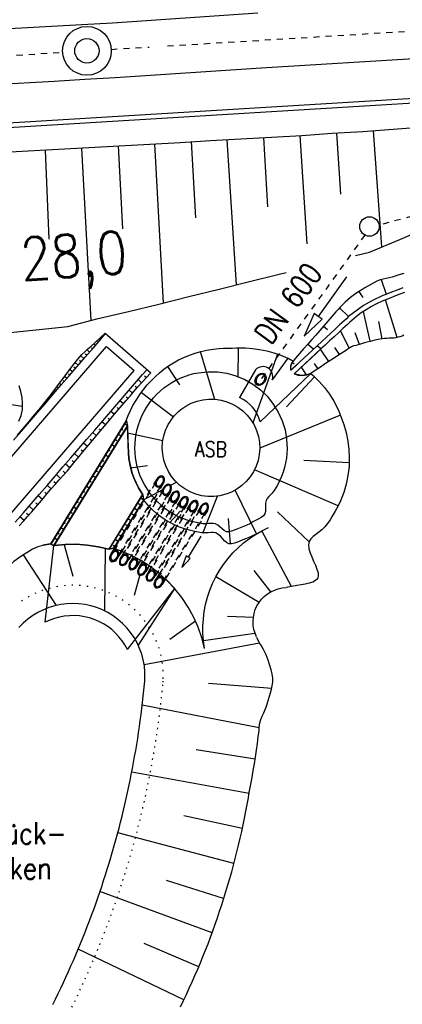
# Model space of a CAD drawing. Extents: x 0 to 1135, y 0 to 420.
# Tile 65 of 116: x 824 to 855, y 84 to 165. Entities that reach past the tile are written whole.
import ezdxf

# ---------------------------------------------------------------- set-up
doc = ezdxf.new("R2010")
doc.units = 0
doc.header["$LTSCALE"] = 2
doc.header["$MEASUREMENT"] = 0
for name, pattern in [('ACAD_ISO03W100', [0.5, 0.25, -0.25]), ('ACAD_ISO05W100', [0.5, 0.25, -0.25]), ('AUSGEZOGEN', [0]), ('PUNKTX2', [0.5, 0, -0.5]), ('STRICHLINIEX2', [0.5, 0.25, -0.25])]:
    doc.linetypes.add(name, pattern=pattern)
for name, color, linetype in [('Bahnachse', 7, 'CONTINUOUS'), ('Boeschungen', 15, 'CONTINUOUS'), ('FBRTOP', 8, 'AUSGEZOGEN'), ('Gleisachsen', 7, 'CONTINUOUS'), ('GRABEN', 8, 'AUSGEZOGEN'), ('Kabelanlagen', 15, 'CONTINUOUS'), ('Regenrückhaltebecken', 15, 'CONTINUOUS'), ('Rinne', 200, 'CONTINUOUS'), ('Tiefenentwaesserung_und_Sammell', 15, 'CONTINUOUS'), ('Wege', 15, 'CONTINUOUS')]:
    doc.layers.add(name, color=color, linetype=linetype)
doc.styles.add('ROMANS', font='romans.shx', dxfattribs={"width": 0.8})

msp = doc.modelspace()

# ---------------------------------------------------------------- hatches: boundary and pattern name
at = {"layer": 'Rinne'}
h = msp.add_hatch(dxfattribs=at)
h.set_pattern_fill('ANSI31', color=256, scale=20, style=0)
edge = h.paths.add_edge_path()
edge.add_arc((1155.656, -2242.558), 2522.184, 99.43086, 99.683895, ccw=False)
edge.add_arc((887.295, -626.916), 884.407, 99.003551, 99.43086, ccw=False)
edge.add_arc((7865.435, -44667.495), 45474.395, 98.9888757, 99.0035505, ccw=False)
edge.add_arc((893.783, -594.836), 853.736, 98.881774, 98.988876, ccw=False)
edge.add_arc((774.345, 169.468), 80.155, 94.92834, 98.88177, ccw=False)
edge.add_arc((745.762, 500.943), 252.549, 274.92834, 277.15528)
edge.add_arc((775.591, 263.332), 13.073, 277.15528, 285.39417)
edge.add_arc((750.907, 352.981), 106.059, 285.39417, 288.28453)
edge.add_arc((1039.724, -1545.768), 1815.023, 99.546964, 99.747306, ccw=False)
edge.add_arc((850.351, -419.793), 673.234, 99.218015, 99.546965, ccw=False)
edge.add_arc((74345.819, -453292.252), 459470.628, 99.21719543, 99.21801488, ccw=False)
edge.add_arc((750.114, 238.882), 7.008, 99.00731, 99.21714, ccw=False)
edge.add_arc((1870.55, -6829.431), 7163.573, 98.9962, 99.0073128, ccw=False)
edge.add_arc((20211.835, -122681.43), 124458.451, 98.99353748, 98.99620358, ccw=False)
edge.add_arc((2641.993, -11668.774), 12064.016, 98.9801682, 98.9935375, ccw=False)
edge.add_arc((3231.703, -15400.423), 15841.973, 98.9684968, 98.9801636, ccw=False)
edge.add_arc((765.59, 225.605), 22.54, 97.66217, 98.9685, ccw=False)
edge.add_arc((1031.826, -1753.362), 2019.336, 97.52416, 97.662171, ccw=False)
edge.add_arc((776.12, 182.608), 66.551, 94.74165, 97.52416, ccw=False)
edge.add_arc((746.839, 535.619), 287.671, 274.74165, 276.07989)
edge.add_arc((775.796, 263.764), 14.279, 276.07989, 285.38728)
edge.add_arc((760.786, 318.304), 70.846, 285.38728, 289.56211)

# ---------------------------------------------------------------- linework, layer by layer
at = {"layer": 'Bahnachse', "linetype": 'ACAD_ISO05W100'}
for points in [[(836.149, 162.554), (888.005, 165.717)], [(831.529, 162.272), (834.652, 162.462)], [(761.826, 158.697), (818.773, 161.494), (827.536, 162.028)]]:
    msp.add_lwpolyline(points, dxfattribs=at)
at = {"layer": 'Bahnachse', "linetype": 'Continuous'}
for radius in [2, 1]:
    msp.add_circle((829.532, 162.15), radius, dxfattribs=at)
at = {"layer": 'Boeschungen', "linetype": 'Continuous'}
for p, q in [((853.693, 143.383), (854.11, 142.171)), ((851.852, 142.391), (852.177, 141.895)), ((855.005, 138.632), (854.055, 141.719)), ((850.262, 141.047), (851.023, 140.335)), ((852.784, 138.311), (852.247, 140.767)), ((853.78, 138.512), (853.499, 139.925)), ((848.962, 139.561), (849.277, 139.287)), ((851.072, 137.759), (850.364, 139.186)), ((851.914, 138.054), (851.562, 139.011)), ((847.675, 138.089), (848.151, 137.675)), ((849.388, 136.647), (848.723, 137.661)), ((850.268, 137.221), (849.89, 137.808)), ((847.571, 135.564), (847.153, 136.202)), ((848.503, 136.07), (848.22, 136.501))]:
    msp.add_line(p, q, dxfattribs=at)
for points in [[(822.197, 153.798), (827.193, 154.078), (829.691, 154.218), (832.189, 154.358), (834.688, 154.498), (837.186, 154.638), (839.684, 154.778), (842.182, 154.918), (844.68, 155.058), (847.178, 155.198), (849.675, 155.389), (852.173, 155.529), (854.67, 155.719), (857.168, 155.909)], [(847.028, 155.189), (847.582, 146.308)], [(850.025, 155.394), (850.348, 150.396)], [(853.022, 155.594), (853.725, 146.052)], [(832.089, 154.356), (832.449, 147.545)], [(835.087, 154.505), (835.797, 141.45)], [(838.085, 154.703), (838.435, 148.456)], [(841.033, 154.85), (841.774, 142.946)], [(844.03, 155.048), (844.371, 149.36)], [(851.595, 145.362), (852.732, 145.636), (855.216, 146.676), (857.649, 147.715), (860.083, 148.755), (862.566, 149.795), (865.001, 150.784), (867.435, 151.823), (869.868, 152.862), (875.166, 155.124)], [(826.094, 154.01), (826.412, 146.708)], [(829.092, 154.158), (829.869, 140.025)], [(807.591, 137.374), (813, 137.948), (817.992, 138.478), (822.984, 139.008), (827.977, 139.539), (830.467, 140.179), (832.957, 140.769), (835.448, 141.359), (837.888, 141.998), (840.379, 142.588), (842.869, 143.228), (845.31, 143.817), (845.892, 143.967)], [(855.55, 143.871), (855.069, 143.729), (854.828, 143.658), (854.587, 143.588), (854.344, 143.523), (854.097, 143.468), (853.848, 143.42), (853.604, 143.357), (853.347, 143.245), (853.097, 143.111), (852.844, 142.976), (852.593, 142.84), (852.345, 142.698), (852.101, 142.55), (851.623, 142.24), (851.389, 142.078), (851.163, 141.906), (850.946, 141.722), (850.737, 141.528), (850.534, 141.331), (850.337, 141.128), (850.154, 140.925), (849.975, 140.719), (849.644, 140.34), (849.313, 139.962), (848.982, 139.583), (848.651, 139.205), (848.32, 138.827), (847.989, 138.448), (847.658, 138.07), (847.327, 137.691), (846.997, 137.312), (846.667, 136.933), (846.458, 136.694)], [(855.469, 142.699), (855.003, 142.518), (854.537, 142.337), (854.071, 142.156), (853.835, 142.062), (853.6, 141.963), (853.139, 141.747), (852.688, 141.508), (852.251, 141.246), (851.826, 140.963), (851.417, 140.659), (851.023, 140.335), (850.834, 140.167), (850.647, 139.995), (850.281, 139.655), (849.915, 139.314), (849.548, 138.974), (849.182, 138.634), (848.816, 138.293), (848.449, 137.953), (848.083, 137.613), (847.717, 137.272), (847.351, 136.932), (846.984, 136.592), (846.618, 136.251), (846.273, 135.931)], [(855.614, 142.327), (855.148, 142.145), (854.682, 141.964), (854.216, 141.783), (853.988, 141.692), (853.761, 141.597), (853.317, 141.389), (852.885, 141.159), (852.464, 140.908), (852.057, 140.636), (851.663, 140.344), (851.285, 140.033), (851.101, 139.869), (850.919, 139.702), (850.553, 139.361), (850.187, 139.021), (849.821, 138.681), (849.454, 138.34), (849.088, 138), (848.722, 137.66), (848.355, 137.319), (847.989, 136.979), (847.623, 136.639), (847.256, 136.299), (846.89, 135.958), (846.545, 135.638)], [(855.552, 138.806), (855.403, 138.729), (855.233, 138.679), (855.057, 138.643), (854.89, 138.606), (854.723, 138.576), (854.536, 138.566), (854.347, 138.565), (854.155, 138.554), (853.963, 138.534), (853.572, 138.483), (853.176, 138.408), (852.776, 138.309), (852.555, 138.245), (852.335, 138.178), (852.067, 138.097), (851.796, 138.024), (851.613, 137.981), (851.432, 137.932), (851.259, 137.867), (851.113, 137.785), (850.973, 137.689), (850.834, 137.59), (850.623, 137.448), (850.409, 137.313), (850.196, 137.175), (849.984, 137.035), (849.559, 136.758), (849.134, 136.481), (848.709, 136.204), (848.284, 135.927), (847.909, 135.683)]]:
    msp.add_lwpolyline(points, dxfattribs=at)
at = {"layer": 'FBRTOP', "const_width": 0.5}
for points in [[(703.395, 216.78, -0.000001), (715.863, 217.671, 0.000009), (728.331, 218.561, 0.00001), (740.799, 219.453, -0.000012), (753.267, 220.344, -0.000007), (765.735, 221.235, 0.000008), (778.203, 222.125, 0.000004), (815.608, 224.799, -0.000002), (853.013, 227.472, -0.000001), (902.886, 231.036, 0.000001), (950, 234.403, 0.000002)], [(703.68, 212.79, -0.000001), (716.148, 213.681, 0.000009), (728.616, 214.572, 0.00001), (741.084, 215.463, -0.000012), (753.552, 216.354, -0.000007), (766.02, 217.245, 0.000008), (778.488, 218.136, 0.000004), (815.893, 220.809, -0.000002), (853.298, 223.482, -0.000001), (903.171, 227.046, 0.000001), (950, 230.392, 0.000002)]]:
    msp.add_lwpolyline(points, format="xyb", dxfattribs=at)
at = {"layer": 'Gleisachsen', "linetype": 'Continuous'}
msp.add_line((843.835, 160.768), (873.819, 162.597), dxfattribs=at)
for points in [[(761.731, 160.829), (769.221, 161.249), (771.72, 161.339), (774.218, 161.479), (776.716, 161.619), (781.713, 161.85), (786.71, 162.08), (791.706, 162.36), (796.703, 162.59), (801.649, 162.869), (806.646, 163.1), (811.642, 163.38), (816.638, 163.66), (821.635, 163.89), (826.631, 164.17), (829.129, 164.31), (831.628, 164.45), (843.561, 165.26)], [(761.93, 156.331), (769.443, 156.752), (771.942, 156.842), (774.44, 156.982), (776.938, 157.122), (781.935, 157.353), (786.932, 157.583), (791.928, 157.863), (796.925, 158.093), (801.921, 158.373), (806.918, 158.603), (811.914, 158.883), (816.91, 159.164), (821.857, 159.393), (826.854, 159.673), (829.352, 159.813), (831.85, 159.953), (843.835, 160.768)]]:
    msp.add_lwpolyline(points, dxfattribs=at)
at = {"layer": 'GRABEN', "linetype": 'Continuous'}
msp.add_line((846.394, 136.612), (846.55, 136.476), dxfattribs=at)
msp.add_arc((847.175, 137.239), 1.721, 248.53491, 295.23849, dxfattribs=at)
at = {"layer": 'Kabelanlagen', "linetype": 'Continuous'}
for p, q in [((819.076, 156.002), (924.796, 162.451)), ((819.1, 155.603), (924.82, 162.052))]:
    msp.add_line(p, q, dxfattribs=at)
at = {"layer": 'Regenrückhaltebecken', "linetype": 'Continuous'}
for p, q in [((838.83, 137.465), (840, 133.561)), ((841.94, 137.772), (841.912, 135.354)), ((845.18, 137.264), (843.15, 131.631)), ((836.149, 136.232), (837.144, 134.738)), ((848.231, 135.398), (845.924, 132.94)), ((824.106, 134.2), (823.968, 134.661)), ((824.21, 133.706), (824.106, 134.2)), ((824.258, 133.208), (824.21, 133.706)), ((834.003, 134.118), (836.635, 132.111)), ((824.256, 132.965), (821.747, 133.313)), ((824.131, 132.222), (824.235, 132.713)), ((824.235, 132.713), (824.258, 133.208)), ((823.955, 131.747), (824.131, 132.222)), ((850.343, 132.238), (843.722, 129.545)), ((832.488, 131.029), (832.34, 131.12)), ((832.857, 131.389), (832.602, 131.546)), ((831.961, 130.179), (831.816, 130.268)), ((831.981, 130.153), (831.837, 130.242)), ((832.334, 130.537), (832.078, 130.694)), ((832.878, 130.808), (835.767, 130.166)), ((831.411, 129.343), (831.293, 129.416)), ((831.431, 129.318), (831.313, 129.391)), ((831.81, 129.685), (831.555, 129.842)), ((831.83, 129.659), (831.575, 129.816)), ((830.912, 128.477), (830.769, 128.564)), ((830.931, 128.451), (830.789, 128.539)), ((831.286, 128.833), (831.031, 128.99)), ((831.306, 128.807), (831.051, 128.965)), ((851.07, 128.348), (847.351, 128.539)), ((830.377, 127.631), (830.245, 127.712)), ((830.396, 127.606), (830.264, 127.687)), ((830.763, 127.981), (830.507, 128.138)), ((830.782, 127.956), (830.526, 128.113)), ((833.118, 127.939), (834.502, 128.13)), ((850.165, 124.824), (843.287, 127.757)), ((829.858, 126.777), (829.722, 126.86)), ((830.239, 127.129), (829.984, 127.286)), ((830.258, 127.104), (830.002, 127.261)), ((829.715, 126.277), (829.46, 126.434)), ((829.734, 126.253), (829.478, 126.41)), ((829.877, 126.752), (829.74, 126.836)), ((834.177, 125.304), (835.765, 126.154)), ((836.42, 126.505), (836.884, 126.754)), ((843.47, 122.523), (841.712, 126.102)), ((829.192, 125.425), (828.936, 125.582)), ((829.21, 125.401), (828.954, 125.558)), ((829.328, 125.929), (829.198, 126.008)), ((829.346, 125.904), (829.216, 125.984)), ((834.094, 125.762), (831.322, 121.252)), ((834.112, 125.735), (831.337, 121.226)), ((834.17, 125.313), (833.915, 125.471)), ((834.188, 125.286), (833.933, 125.444)), ((839.052, 122.57), (840.26, 125.608)), ((828.668, 124.573), (828.413, 124.731)), ((828.685, 124.549), (828.43, 124.706)), ((828.812, 125.072), (828.674, 125.157)), ((828.83, 125.047), (828.692, 125.132)), ((833.647, 124.462), (833.391, 124.619)), ((833.664, 124.435), (833.409, 124.592)), ((833.909, 124.887), (833.77, 124.972)), ((833.926, 124.861), (833.788, 124.945)), ((828.144, 123.722), (827.889, 123.879)), ((828.161, 123.698), (827.906, 123.855)), ((828.293, 124.217), (828.151, 124.305)), ((828.311, 124.193), (828.168, 124.281)), ((833.123, 123.61), (832.867, 123.767)), ((833.14, 123.583), (832.884, 123.74)), ((833.385, 124.036), (833.243, 124.122)), ((833.402, 124.009), (833.261, 124.096)), ((836.343, 123.441), (837.214, 124.409)), ((841.33, 121.695), (841.17, 123.767)), ((847.777, 121.87), (845.168, 124.311)), ((827.621, 122.87), (827.365, 123.027)), ((827.637, 122.846), (827.382, 123.003)), ((827.755, 123.374), (827.627, 123.453)), ((827.772, 123.35), (827.644, 123.429)), ((832.599, 122.758), (832.344, 122.915)), ((832.616, 122.731), (832.36, 122.889)), ((832.861, 123.184), (832.732, 123.263)), ((832.878, 123.157), (832.749, 123.236)), ((827.097, 122.018), (826.842, 122.175)), ((827.113, 121.994), (826.858, 122.152)), ((827.24, 122.517), (827.103, 122.601)), ((827.256, 122.493), (827.12, 122.577)), ((832.076, 121.906), (831.82, 122.063)), ((832.092, 121.88), (831.836, 122.037)), ((832.338, 122.332), (832.2, 122.416)), ((832.354, 122.306), (832.216, 122.39)), ((846.32, 118.186), (843.899, 122.771)), ((826.547, 121.696), (825.922, 121.581)), ((826.563, 121.673), (825.938, 121.558)), ((827.673, 121.615), (828.382, 119.031)), ((831.04, 121.297), (830.979, 116.195)), ((831.814, 121.48), (831.684, 121.56)), ((831.83, 121.454), (831.7, 121.534)), ((824.294, 120.789), (827.02, 116.641)), ((834.163, 120.199), (834.111, 120.012)), ((833.869, 119.136), (833.4, 117.443)), ((843.663, 116.879), (840.12, 118.982)), ((844.633, 117.757), (843.277, 119.491)), ((836.734, 118.035), (833.753, 113.364)), ((843.198, 115.656), (841.068, 115.726)), ((838.445, 115.352), (836.341, 113.83)), ((843.324, 114.339), (839.104, 113.728)), ((843.709, 113.551), (834.236, 111.758)), ((844.709, 109.83), (839.503, 110.22)), ((843.684, 106.588), (834.079, 108.456)), ((843.35, 104.031), (838.513, 104.793)), ((842.847, 101.205), (833.216, 102.958)), ((842.298, 98.331), (837.488, 99.383)), ((841.602, 95.453), (832.065, 97.969)), ((840.76, 92.589), (836.067, 94.068)), ((839.807, 89.762), (830.602, 93.15)), ((838.715, 86.986), (834.233, 88.883)), ((837.495, 84.276), (828.814, 88.427))]:
    msp.add_line(p, q, dxfattribs=at)
at = {"layer": 'Regenrückhaltebecken', "linetype": 'ACAD_ISO03W100'}
for p, q in [((835.254, 126.981), (831.496, 120.868)), ((835.146, 126.662), (831.725, 121.096)), ((835.803, 126.633), (832.05, 120.527)), ((835.572, 126.4), (832.15, 120.833)), ((835.833, 126.299), (832.294, 120.542)), ((835.728, 125.986), (832.529, 120.782)), ((836.385, 125.956), (832.851, 120.207)), ((836.154, 125.723), (832.954, 120.519)), ((836.481, 125.731), (833.078, 120.194)), ((836.378, 125.42), (833.306, 120.422)), ((837.038, 125.395), (833.631, 119.854)), ((837.207, 125.289), (833.796, 119.74)), ((836.804, 125.159), (833.732, 120.161)), ((837.102, 124.974), (834.03, 119.977)), ((837.761, 124.949), (834.354, 119.406)), ((837.529, 124.714), (834.456, 119.716)), ((838.006, 124.965), (834.503, 119.266)), ((837.9, 124.65), (834.731, 119.494)), ((838.56, 124.625), (835.056, 118.925)), ((838.874, 124.754), (835.155, 118.704)), ((838.766, 124.436), (835.386, 118.936)), ((838.327, 124.389), (835.158, 119.233)), ((839.428, 124.413), (835.706, 118.36)), ((839.193, 124.175), (835.813, 118.676))]:
    msp.add_line(p, q, dxfattribs=at)
at = {"layer": 'Regenrückhaltebecken', "linetype": 'Continuous'}
for points in [[(833.785, 133.819), (833.925, 134.017), (834.205, 134.38), (834.493, 134.736), (834.803, 135.081), (835.13, 135.408), (835.48, 135.721), (835.846, 136.014), (836.234, 136.291), (836.636, 136.545), (837.059, 136.781), (837.495, 136.992), (837.95, 137.182), (838.415, 137.345), (838.898, 137.484), (839.388, 137.595), (839.894, 137.68), (840.405, 137.732), (840.754, 137.748), (841.104, 137.754), (841.454, 137.759), (841.824, 137.769), (842.193, 137.776), (842.563, 137.773), (843.137, 137.73), (843.707, 137.646), (844.292, 137.524), (844.868, 137.367), (845.452, 137.166), (846.021, 136.923), (846.458, 136.694)], [(843.761, 131.712), (847.909, 135.683), (847.598, 135.571), (847.111, 135.519), (846.545, 135.638), (848.747, 137.684), (848.449, 137.953), (846.273, 135.931), (846.267, 136.316), (846.463, 136.691), (846.021, 136.923), (844.75, 135.158)], [(834.763, 133.375), (835.013, 133.674), (835.276, 133.963), (835.558, 134.233), (835.858, 134.484), (836.172, 134.715), (836.5, 134.927), (836.841, 135.118), (837.193, 135.287), (837.926, 135.558), (838.303, 135.658), (838.686, 135.735), (839.462, 135.816), (840.243, 135.8), (841.015, 135.686), (841.768, 135.477), (842.488, 135.176), (843.165, 134.788), (843.789, 134.318), (844.349, 133.774), (844.836, 133.164), (845.244, 132.498), (845.566, 131.787), (845.797, 131.041), (845.877, 130.659), (845.933, 130.272), (845.972, 129.493), (845.955, 129.102), (845.913, 128.714), (845.847, 128.329), (845.758, 127.949), (845.646, 127.575), (845.509, 127.209), (845.347, 126.854), (845.169, 126.506), (845.045, 126.278), (844.907, 126.057), (844.744, 125.851), (844.602, 125.708), (844.458, 125.566), (844.332, 125.418), (844.241, 125.254), (844.197, 125.039), (844.195, 124.805), (844.205, 124.567), (844.197, 124.342), (844.141, 124.142), (844.019, 123.983), (843.845, 123.853), (843.641, 123.74), (843.43, 123.634), (843.164, 123.489), (842.912, 123.346), (842.661, 123.218), (842.4, 123.11), (842.128, 123.01), (841.846, 122.901), (841.627, 122.809), (841.409, 122.726), (841.197, 122.678), (840.997, 122.689), (840.809, 122.775), (840.632, 122.915), (840.458, 123.077), (840.278, 123.226), (840.086, 123.332), (839.902, 123.37), (839.707, 123.369), (839.506, 123.351), (839.305, 123.335), (839.042, 123.345), (838.785, 123.383), (838.531, 123.436), (838.151, 123.526), (837.775, 123.632), (837.408, 123.765), (837.05, 123.922), (836.702, 124.1), (836.366, 124.299), (836.044, 124.519), (835.735, 124.758), (835.166, 125.293), (834.908, 125.586), (834.668, 125.894), (834.249, 126.553), (833.916, 127.259), (833.673, 128.001), (833.524, 128.768), (833.486, 129.156), (833.472, 129.547), (833.518, 130.326), (833.577, 130.712), (833.66, 131.094), (833.768, 131.469), (833.898, 131.837), (834.049, 132.198), (834.225, 132.546), (834.426, 132.881), (834.639, 133.208), (834.763, 133.375)], [(843.378, 135.978), (842.067, 133.693)], [(847.909, 135.683), (848.14, 135.485), (848.611, 135.016), (849.046, 134.513), (849.448, 133.969), (849.803, 133.393), (850.014, 132.988), (850.205, 132.573), (850.379, 132.15), (850.617, 131.493), (850.813, 130.823), (850.957, 130.131), (851.046, 129.429), (851.078, 128.716), (851.051, 128.002), (850.965, 127.291), (850.821, 126.588), (850.621, 125.898), (850.36, 125.228), (850.151, 124.798), (849.923, 124.378), (849.681, 123.966), (849.496, 123.665), (849.297, 123.372), (849.073, 123.095), (848.81, 122.839), (848.573, 122.652), (848.328, 122.472), (848.098, 122.289), (847.907, 122.093), (847.778, 121.874), (847.728, 121.598), (847.76, 121.29), (847.853, 120.96), (847.988, 120.618), (848.141, 120.274), (848.293, 119.935), (848.423, 119.613), (848.508, 119.316), (848.528, 119.053), (848.462, 118.834), (848.306, 118.672), (848.074, 118.55), (847.785, 118.457), (847.459, 118.386), (847.117, 118.328), (846.778, 118.272), (846.32, 118.186), (845.896, 118.099)], [(832.769, 131.818), (832.92, 132.218), (833.103, 132.636), (833.31, 133.042), (833.541, 133.434), (833.785, 133.819)], [(836.548, 132.006), (836.709, 132.197), (836.876, 132.382), (837.057, 132.555), (837.249, 132.715), (837.66, 132.999), (838.104, 133.229), (838.572, 133.403), (839.059, 133.516), (839.556, 133.568), (840.055, 133.558), (840.55, 133.485), (841.031, 133.351), (841.492, 133.158), (841.926, 132.91), (842.325, 132.609), (842.683, 132.261), (842.995, 131.871), (843.256, 131.445), (843.462, 130.989), (843.61, 130.512), (843.697, 130.02), (843.722, 129.521), (843.684, 129.023), (843.585, 128.533), (843.426, 128.059), (843.208, 127.61), (842.936, 127.19), (842.614, 126.808), (842.247, 126.469), (841.841, 126.179), (841.401, 125.941), (840.936, 125.76), (840.451, 125.638), (839.955, 125.578), (839.455, 125.58), (838.96, 125.645), (838.476, 125.771), (838.012, 125.956), (837.574, 126.197), (837.17, 126.491), (836.806, 126.833), (836.488, 127.218), (836.22, 127.64), (836.006, 128.092), (835.851, 128.566), (835.755, 129.057), (835.722, 129.556), (835.752, 130.054), (835.843, 130.546), (835.994, 131.022), (836.092, 131.252), (836.204, 131.475), (836.332, 131.689), (836.469, 131.899), (836.548, 132.006)], [(832.769, 131.818), (826.547, 121.696), (826.807, 121.545)], [(832.79, 131.791), (826.563, 121.673), (826.822, 121.522)], [(832.769, 131.818), (832.857, 131.389), (826.807, 121.545)], [(832.79, 131.791), (832.878, 131.362), (826.822, 121.522)], [(826.098, 115.252), (826.807, 121.545), (832.857, 131.389), (832.897, 130.264), (832.918, 129.669), (832.979, 128.697), (833.047, 128.277), (833.26, 127.455), (833.405, 127.056), (833.768, 126.288), (834.094, 125.762), (831.322, 121.252), (831.723, 121.332), (831.765, 121.306), (831.493, 120.862)], [(834.094, 125.762), (833.985, 125.922), (833.768, 126.288), (833.574, 126.666), (833.405, 127.056), (833.26, 127.455), (833.141, 127.863), (833.047, 128.277), (832.979, 128.697), (832.937, 129.12), (832.857, 131.389)], [(835.249, 126.973), (835.187, 126.846), (835.152, 126.715), (835.147, 126.592), (835.174, 126.486), (835.228, 126.405), (835.307, 126.357), (835.404, 126.345), (835.51, 126.37), (835.618, 126.43), (835.719, 126.52), (835.803, 126.634), (835.866, 126.761), (835.901, 126.891), (835.905, 127.014), (835.879, 127.121), (835.824, 127.201), (835.745, 127.249), (835.649, 127.262), (835.542, 127.237), (835.434, 127.177), (835.334, 127.086), (835.249, 126.973)], [(835.737, 126.668), (835.792, 126.779), (835.82, 126.893), (835.819, 126.997), (835.79, 127.082), (835.734, 127.139), (835.658, 127.163), (835.569, 127.151), (835.476, 127.105), (835.387, 127.029), (835.312, 126.93), (835.257, 126.819), (835.229, 126.705), (835.229, 126.601), (835.259, 126.516), (835.314, 126.459), (835.39, 126.435), (835.479, 126.446), (835.573, 126.493), (835.662, 126.569), (835.737, 126.668)], [(835.831, 126.297), (835.769, 126.17), (835.734, 126.039), (835.73, 125.916), (835.756, 125.81), (835.811, 125.729), (835.889, 125.681), (835.986, 125.669), (836.093, 125.694), (836.2, 125.754), (836.301, 125.844), (836.386, 125.957), (836.448, 126.084), (836.483, 126.215), (836.487, 126.338), (836.461, 126.444), (836.406, 126.525), (836.327, 126.573), (836.231, 126.585), (836.124, 126.56), (836.016, 126.5), (835.916, 126.41), (835.831, 126.297)], [(836.313, 125.999), (836.368, 126.111), (836.396, 126.225), (836.396, 126.329), (836.366, 126.414), (836.311, 126.471), (836.235, 126.495), (836.145, 126.483), (836.052, 126.437), (835.963, 126.361), (835.888, 126.262), (835.833, 126.15), (835.805, 126.037), (835.806, 125.932), (835.835, 125.848), (835.89, 125.79), (835.967, 125.766), (836.056, 125.778), (836.149, 125.824), (836.238, 125.901), (836.313, 125.999)], [(834.094, 125.762), (834.17, 125.313), (831.723, 121.332), (831.322, 121.252)], [(834.112, 125.735), (834.188, 125.286), (831.738, 121.306), (831.337, 121.226)], [(843.376, 122.469), (843.08, 122.31), (842.784, 122.188), (842.473, 122.074), (842.149, 121.948), (841.897, 121.841), (841.646, 121.745), (841.404, 121.69), (841.18, 121.705), (840.995, 121.798), (840.824, 121.947), (840.66, 122.127), (840.494, 122.31), (840.32, 122.471), (840.129, 122.583), (839.926, 122.628), (839.708, 122.627), (839.482, 122.606), (839.255, 122.587), (838.96, 122.597), (838.672, 122.639), (838.388, 122.7), (837.962, 122.801), (837.541, 122.92), (837.13, 123.068), (836.729, 123.244), (836.34, 123.443), (835.964, 123.666), (835.602, 123.912), (835.257, 124.181), (834.929, 124.47), (834.619, 124.78), (834.33, 125.108), (834.17, 125.313)], [(837.035, 125.391), (837.098, 125.517), (837.133, 125.648), (837.138, 125.771), (837.112, 125.877), (837.058, 125.958), (836.979, 126.007), (836.882, 126.019), (836.776, 125.995), (836.668, 125.935), (836.567, 125.845), (836.482, 125.732), (836.419, 125.605), (836.384, 125.475), (836.379, 125.352), (836.405, 125.245), (836.459, 125.164), (836.538, 125.116), (836.634, 125.103), (836.741, 125.128), (836.849, 125.188), (836.95, 125.278), (837.035, 125.391)], [(836.968, 125.438), (837.022, 125.549), (837.051, 125.663), (837.05, 125.767), (837.021, 125.852), (836.965, 125.91), (836.889, 125.933), (836.8, 125.922), (836.706, 125.875), (836.618, 125.799), (836.542, 125.7), (836.488, 125.589), (836.459, 125.475), (836.46, 125.371), (836.489, 125.286), (836.545, 125.229), (836.621, 125.205), (836.71, 125.217), (836.804, 125.263), (836.892, 125.339), (836.968, 125.438)], [(837.759, 124.946), (837.822, 125.072), (837.857, 125.203), (837.862, 125.326), (837.836, 125.432), (837.782, 125.513), (837.703, 125.562), (837.607, 125.574), (837.5, 125.55), (837.392, 125.49), (837.291, 125.4), (837.206, 125.287), (837.143, 125.16), (837.108, 125.03), (837.103, 124.906), (837.129, 124.8), (837.183, 124.719), (837.262, 124.671), (837.359, 124.658), (837.465, 124.683), (837.573, 124.743), (837.674, 124.833), (837.759, 124.946)], [(837.69, 124.983), (837.745, 125.094), (837.773, 125.208), (837.772, 125.312), (837.743, 125.397), (837.687, 125.454), (837.611, 125.478), (837.522, 125.466), (837.429, 125.42), (837.34, 125.344), (837.265, 125.245), (837.21, 125.134), (837.182, 125.02), (837.182, 124.916), (837.212, 124.831), (837.267, 124.774), (837.343, 124.75), (837.432, 124.761), (837.526, 124.808), (837.615, 124.884), (837.69, 124.983)], [(838.557, 124.621), (838.62, 124.748), (838.655, 124.878), (838.66, 125.001), (838.635, 125.108), (838.58, 125.189), (838.501, 125.237), (838.405, 125.25), (838.298, 125.225), (838.19, 125.165), (838.089, 125.075), (838.004, 124.962), (837.941, 124.836), (837.906, 124.705), (837.901, 124.582), (837.927, 124.476), (837.982, 124.395), (838.06, 124.346), (838.157, 124.334), (838.263, 124.358), (838.372, 124.418), (838.472, 124.508), (838.557, 124.621)], [(838.49, 124.655), (838.544, 124.766), (838.572, 124.88), (838.572, 124.984), (838.542, 125.069), (838.487, 125.126), (838.411, 125.15), (838.322, 125.139), (838.228, 125.092), (838.139, 125.016), (838.064, 124.917), (838.01, 124.806), (837.981, 124.692), (837.982, 124.588), (838.011, 124.503), (838.067, 124.446), (838.143, 124.422), (838.232, 124.433), (838.326, 124.48), (838.414, 124.556), (838.49, 124.655)], [(839.424, 124.407), (839.486, 124.534), (839.522, 124.664), (839.527, 124.787), (839.501, 124.894), (839.446, 124.974), (839.368, 125.023), (839.271, 125.036), (839.164, 125.011), (839.056, 124.951), (838.956, 124.861), (838.87, 124.748), (838.808, 124.622), (838.772, 124.491), (838.767, 124.368), (838.793, 124.261), (838.848, 124.181), (838.926, 124.132), (839.023, 124.12), (839.13, 124.144), (839.238, 124.204), (839.338, 124.294), (839.424, 124.407)], [(839.357, 124.443), (839.411, 124.555), (839.439, 124.668), (839.439, 124.773), (839.409, 124.858), (839.354, 124.915), (839.278, 124.939), (839.189, 124.927), (839.095, 124.881), (839.006, 124.805), (838.931, 124.706), (838.877, 124.594), (838.848, 124.481), (838.849, 124.376), (838.878, 124.291), (838.934, 124.234), (839.01, 124.21), (839.099, 124.222), (839.193, 124.268), (839.281, 124.345), (839.357, 124.443)], [(839.188, 113.13), (839.104, 113.728), (839.06, 114.329), (839.056, 114.933), (839.092, 115.535), (839.167, 116.134), (839.281, 116.726), (839.435, 117.309), (839.626, 117.882), (839.855, 118.44), (840.12, 118.982), (840.42, 119.505), (840.753, 120.008), (841.12, 120.487), (841.517, 120.941), (841.943, 121.369), (842.396, 121.767), (842.874, 122.134), (843.376, 122.469), (843.899, 122.771), (844.44, 123.037)], [(838.882, 122.318), (837.847, 120.607), (837.676, 120.71), (837.329, 119.751), (838.018, 120.503), (837.847, 120.607)], [(825.938, 121.558), (825.492, 121.446), (825.072, 121.245), (824.671, 121.015), (824.283, 120.762), (823.909, 120.504), (823.544, 120.234), (823.195, 119.955), (822.858, 119.663), (822.538, 119.364), (822.224, 119.056), (821.97, 118.803)], [(831.322, 121.252), (830.456, 121.458), (829.562, 121.594), (828.659, 121.654), (827.755, 121.64), (826.807, 121.545)], [(831.337, 121.226), (830.471, 121.433), (829.577, 121.569), (828.675, 121.63), (827.771, 121.616), (826.822, 121.522)], [(839.199, 113.101), (838.968, 113.992), (838.664, 114.861), (838.289, 115.702), (837.845, 116.509), (837.336, 117.276), (836.764, 117.998), (836.135, 118.669), (835.451, 119.286), (834.719, 119.844), (833.942, 120.34), (833.127, 120.768), (832.28, 121.128), (831.738, 121.306)], [(831.493, 120.862), (831.431, 120.735), (831.396, 120.605), (831.391, 120.481), (831.417, 120.375), (831.472, 120.295), (831.551, 120.246), (831.648, 120.234), (831.754, 120.259), (831.862, 120.319), (831.962, 120.409), (832.047, 120.523), (832.11, 120.65), (832.144, 120.78), (832.149, 120.904), (832.123, 121.01), (832.068, 121.09), (831.989, 121.139), (831.892, 121.151), (831.786, 121.126), (831.678, 121.066), (831.578, 120.975), (831.493, 120.862)], [(831.578, 120.975), (831.457, 120.79), (831.416, 120.661), (831.391, 120.549), (831.401, 120.438), (831.436, 120.327), (831.497, 120.268), (831.557, 120.225), (831.703, 120.244), (831.814, 120.28), (831.925, 120.366), (832.009, 120.47), (832.102, 120.608), (832.415, 121.074), (832.578, 121.016), (832.401, 120.705), (832.283, 120.533), (832.233, 120.412), (832.208, 120.301), (832.209, 120.181), (832.228, 120.07), (832.271, 119.993), (832.332, 119.942), (832.435, 119.909), (832.546, 119.944), (832.666, 120.006), (832.802, 120.101), (832.852, 120.205), (833.19, 120.739), (833.353, 120.664), (833.067, 120.198), (833, 120.018), (832.984, 119.872), (832.994, 119.752), (833.047, 119.624), (833.142, 119.565), (833.296, 119.575), (833.458, 119.645), (833.552, 119.732), (833.678, 119.905), (833.957, 120.353), (834.104, 120.243), (833.851, 119.847), (833.792, 119.7), (833.708, 119.537), (833.7, 119.442), (833.702, 119.305), (833.763, 119.177), (833.866, 119.136), (834.038, 119.129), (834.149, 119.173), (834.225, 119.242), (834.327, 119.346), (834.395, 119.458), (834.665, 119.889), (834.82, 119.797), (834.601, 119.417), (834.525, 119.314), (834.483, 119.202), (834.415, 119.124), (834.382, 118.987), (834.409, 118.867), (834.445, 118.748), (834.523, 118.663), (834.635, 118.638), (834.789, 118.665), (834.908, 118.752), (835.001, 118.839), (835.043, 118.925), (835.347, 119.391), (835.486, 119.264), (835.199, 118.807), (835.123, 118.686), (835.09, 118.557), (835.04, 118.394), (835.059, 118.257), (835.129, 118.138), (835.241, 118.079), (835.378, 118.115), (835.514, 118.15), (835.554, 118.188), (835.706, 118.36)], [(831.992, 120.576), (832.047, 120.687), (832.075, 120.801), (832.075, 120.905), (832.045, 120.99), (831.99, 121.047), (831.914, 121.071), (831.824, 121.059), (831.731, 121.013), (831.642, 120.937), (831.567, 120.838), (831.512, 120.727), (831.484, 120.613), (831.485, 120.509), (831.514, 120.424), (831.569, 120.366), (831.646, 120.343), (831.735, 120.354), (831.828, 120.401), (831.917, 120.477), (831.992, 120.576)], [(832.297, 120.548), (832.235, 120.421), (832.2, 120.29), (832.196, 120.167), (832.222, 120.061), (832.277, 119.98), (832.356, 119.932), (832.452, 119.92), (832.559, 119.945), (832.667, 120.005), (832.767, 120.095), (832.852, 120.208), (832.914, 120.335), (832.949, 120.466), (832.953, 120.589), (832.927, 120.695), (832.872, 120.776), (832.793, 120.824), (832.697, 120.836), (832.59, 120.811), (832.482, 120.751), (832.382, 120.661), (832.297, 120.548)], [(832.773, 120.24), (832.827, 120.351), (832.856, 120.465), (832.855, 120.569), (832.826, 120.654), (832.77, 120.711), (832.694, 120.735), (832.605, 120.723), (832.511, 120.677), (832.423, 120.601), (832.347, 120.502), (832.293, 120.391), (832.264, 120.277), (832.265, 120.173), (832.295, 120.088), (832.35, 120.03), (832.426, 120.007), (832.515, 120.018), (832.609, 120.065), (832.697, 120.141), (832.773, 120.24)], [(833.628, 119.848), (833.691, 119.975), (833.726, 120.106), (833.731, 120.229), (833.705, 120.335), (833.651, 120.416), (833.572, 120.465), (833.476, 120.477), (833.369, 120.452), (833.261, 120.393), (833.16, 120.303), (833.075, 120.19), (833.012, 120.063), (832.977, 119.933), (832.972, 119.809), (832.998, 119.703), (833.052, 119.622), (833.131, 119.574), (833.228, 119.561), (833.334, 119.586), (833.442, 119.646), (833.543, 119.735), (833.628, 119.848)], [(833.561, 119.896), (833.615, 120.007), (833.644, 120.121), (833.643, 120.225), (833.614, 120.31), (833.558, 120.367), (833.482, 120.391), (833.393, 120.38), (833.3, 120.333), (833.211, 120.257), (833.136, 120.158), (833.081, 120.047), (833.053, 119.933), (833.053, 119.829), (833.083, 119.744), (833.138, 119.687), (833.214, 119.663), (833.303, 119.674), (833.397, 119.721), (833.486, 119.797), (833.561, 119.896)], [(834.352, 119.403), (834.415, 119.53), (834.45, 119.66), (834.455, 119.784), (834.43, 119.89), (834.375, 119.971), (834.296, 120.019), (834.2, 120.032), (834.093, 120.007), (833.985, 119.948), (833.884, 119.858), (833.799, 119.745), (833.736, 119.618), (833.701, 119.488), (833.696, 119.364), (833.722, 119.258), (833.777, 119.177), (833.855, 119.129), (833.952, 119.116), (834.058, 119.141), (834.166, 119.2), (834.267, 119.29), (834.352, 119.403)], [(834.283, 119.44), (834.338, 119.552), (834.366, 119.666), (834.366, 119.77), (834.336, 119.855), (834.281, 119.912), (834.205, 119.936), (834.115, 119.924), (834.022, 119.878), (833.933, 119.802), (833.858, 119.703), (833.803, 119.591), (833.775, 119.478), (833.776, 119.374), (833.805, 119.289), (833.86, 119.231), (833.936, 119.207), (834.026, 119.219), (834.119, 119.265), (834.208, 119.342), (834.283, 119.44)], [(832.857, 113.033), (836.75, 118.026), (835.988, 118.817), (835.706, 118.36)], [(835.053, 118.921), (835.116, 119.048), (835.152, 119.178), (835.157, 119.301), (835.131, 119.408), (835.076, 119.488), (834.997, 119.537), (834.901, 119.549), (834.794, 119.525), (834.686, 119.465), (834.586, 119.375), (834.5, 119.262), (834.438, 119.135), (834.402, 119.005), (834.397, 118.882), (834.423, 118.775), (834.478, 118.695), (834.556, 118.646), (834.653, 118.634), (834.76, 118.658), (834.868, 118.718), (834.968, 118.808), (835.053, 118.921)], [(834.988, 118.959), (835.043, 119.07), (835.071, 119.184), (835.071, 119.288), (835.041, 119.373), (834.986, 119.43), (834.91, 119.454), (834.82, 119.442), (834.727, 119.396), (834.638, 119.32), (834.563, 119.221), (834.508, 119.109), (834.48, 118.996), (834.481, 118.892), (834.51, 118.807), (834.565, 118.749), (834.641, 118.725), (834.731, 118.737), (834.824, 118.784), (834.913, 118.86), (834.988, 118.959)], [(835.709, 118.363), (835.771, 118.49), (835.807, 118.62), (835.812, 118.744), (835.786, 118.85), (835.731, 118.931), (835.653, 118.979), (835.556, 118.992), (835.449, 118.967), (835.341, 118.908), (835.241, 118.818), (835.155, 118.705), (835.093, 118.578), (835.057, 118.447), (835.052, 118.324), (835.078, 118.218), (835.133, 118.137), (835.211, 118.088), (835.308, 118.076), (835.415, 118.101), (835.523, 118.16), (835.623, 118.25), (835.709, 118.363)], [(835.648, 118.41), (835.703, 118.522), (835.731, 118.636), (835.731, 118.74), (835.701, 118.825), (835.646, 118.882), (835.57, 118.906), (835.48, 118.894), (835.387, 118.848), (835.298, 118.772), (835.223, 118.673), (835.168, 118.561), (835.14, 118.448), (835.141, 118.344), (835.17, 118.259), (835.225, 118.201), (835.301, 118.177), (835.391, 118.189), (835.484, 118.235), (835.573, 118.312), (835.648, 118.41)], [(843.468, 114.051), (843.338, 114.355), (843.246, 114.671), (843.191, 114.997), (843.175, 115.326), (843.198, 115.656), (843.259, 115.98), (843.358, 116.295), (843.493, 116.596), (843.663, 116.879), (843.865, 117.14), (844.096, 117.375), (844.353, 117.582), (844.633, 117.757), (844.932, 117.898), (845.244, 118.003), (845.568, 118.07), (845.896, 118.099)], [(826.738, 83.886), (826.959, 84.334), (827.178, 84.784), (827.393, 85.235), (827.606, 85.688), (827.815, 86.142), (828.021, 86.597), (828.225, 87.054), (828.425, 87.512), (828.622, 87.972), (828.816, 88.432), (829.007, 88.894), (829.195, 89.358), (829.38, 89.822), (829.562, 90.288), (829.741, 90.755), (829.917, 91.223), (830.089, 91.692), (830.258, 92.163), (830.425, 92.634), (830.588, 93.107), (830.748, 93.581), (830.904, 94.056), (831.058, 94.531), (831.208, 95.008), (831.355, 95.486), (831.499, 95.965), (831.64, 96.445), (831.778, 96.925), (831.912, 97.407), (832.043, 97.89), (832.171, 98.373), (832.296, 98.857), (832.418, 99.342), (832.536, 99.828), (832.651, 100.314), (832.763, 100.802), (832.871, 101.29), (832.977, 101.779), (833.079, 102.268), (833.178, 102.758), (833.273, 103.249), (833.365, 103.74), (833.454, 104.232), (833.54, 104.725), (833.622, 105.218), (833.701, 105.712), (833.777, 106.206), (833.85, 106.701), (833.919, 107.196), (833.985, 107.692), (834.047, 108.188), (834.107, 108.684), (834.163, 109.181), (834.215, 109.678), (834.265, 110.176), (834.286, 110.425), (834.301, 110.674), (834.296, 111.174), (834.249, 111.672), (834.161, 112.164), (834.031, 112.647), (833.861, 113.117), (833.652, 113.571), (833.406, 114.006), (833.124, 114.419), (832.808, 114.806), (832.461, 115.165), (832.084, 115.494), (831.682, 115.79), (831.255, 116.051), (830.809, 116.276), (830.345, 116.461), (829.867, 116.607), (829.378, 116.713), (828.882, 116.776), (828.383, 116.798), (827.883, 116.778), (827.387, 116.715), (826.899, 116.611), (826.42, 116.466), (825.956, 116.282), (825.508, 116.059), (825.081, 115.799), (824.678, 115.504), (824.487, 115.342), (824.301, 115.176), (823.95, 114.815)], [(832.857, 113.033), (832.656, 113.398), (832.426, 113.745), (832.167, 114.071), (831.882, 114.375), (831.573, 114.654), (831.241, 114.906), (830.89, 115.13), (830.522, 115.324), (830.138, 115.486), (829.742, 115.616), (829.337, 115.713), (828.925, 115.775), (828.51, 115.803), (828.094, 115.796), (827.679, 115.755), (827.27, 115.679), (826.868, 115.57), (826.476, 115.427), (826.098, 115.252)], [(837.219, 83.702), (837.465, 84.21), (837.705, 84.721), (837.942, 85.234), (838.176, 85.748), (838.405, 86.265), (838.629, 86.783), (838.848, 87.304), (839.063, 87.827), (839.272, 88.352), (839.477, 88.879), (839.677, 89.408), (839.871, 89.939), (840.061, 90.472), (840.246, 91.006), (840.426, 91.543), (840.6, 92.081), (840.769, 92.62), (840.94, 93.16), (841.105, 93.701), (841.265, 94.243), (841.42, 94.787), (841.57, 95.333), (841.715, 95.88), (841.855, 96.428), (841.99, 96.977), (842.119, 97.528), (842.244, 98.08), (842.363, 98.633), (842.477, 99.187), (842.585, 99.742), (842.689, 100.298), (842.787, 100.855), (842.834, 101.134), (842.884, 101.412), (842.938, 101.69), (842.993, 101.967), (843.096, 102.523), (843.195, 103.079), (843.288, 103.637), (843.375, 104.195), (843.458, 104.755), (843.535, 105.315), (843.57, 105.595), (843.606, 105.875), (843.643, 106.155), (843.673, 106.437), (843.687, 106.625), (843.704, 106.813), (843.734, 106.998), (843.818, 107.276), (843.934, 107.544), (844.063, 107.814), (844.181, 108.086), (844.273, 108.36), (844.353, 108.639), (844.434, 108.916), (844.519, 109.194), (844.608, 109.475), (844.691, 109.757), (844.756, 110.042), (844.793, 110.329), (844.789, 110.673), (844.74, 111.018), (844.661, 111.362), (844.562, 111.703), (844.416, 112.153), (844.247, 112.591), (844.043, 113.01), (843.864, 113.312), (843.672, 113.608), (843.479, 114.019)]]:
    msp.add_lwpolyline(points, dxfattribs=at)
at = {"layer": 'Regenrückhaltebecken', "linetype": 'PUNKTX2'}
msp.add_lwpolyline([(828.306, 83.674), (828.529, 84.133), (828.749, 84.593), (828.965, 85.055), (829.179, 85.518), (829.39, 85.983), (829.597, 86.449), (829.801, 86.916), (830.003, 87.384), (830.201, 87.854), (830.396, 88.326), (830.587, 88.798), (830.776, 89.272), (830.961, 89.747), (831.144, 90.224), (831.323, 90.701), (831.499, 91.18), (831.671, 91.66), (831.841, 92.141), (832.007, 92.623), (832.17, 93.106), (832.33, 93.59), (832.487, 94.076), (832.64, 94.562), (832.79, 95.049), (832.937, 95.538), (833.081, 96.027), (833.221, 96.517), (833.358, 97.009), (833.492, 97.501), (833.623, 97.994), (833.75, 98.488), (833.874, 98.982), (833.995, 99.478), (834.112, 99.974), (834.226, 100.471), (834.337, 100.969), (834.444, 101.468), (834.548, 101.967), (834.649, 102.467), (834.746, 102.967), (834.84, 103.469), (834.931, 103.971), (835.019, 104.473), (835.103, 104.976), (835.183, 105.48), (835.261, 105.984), (835.334, 106.488), (835.405, 106.993), (835.472, 107.499), (835.536, 108.005), (835.597, 108.511), (835.654, 109.018), (835.707, 109.525), (835.758, 110.033), (835.783, 110.329), (835.8, 110.625), (835.794, 111.251), (835.735, 111.875), (835.625, 112.491), (835.462, 113.096), (835.249, 113.685), (834.988, 114.254), (834.679, 114.799), (834.326, 115.317), (833.93, 115.802), (833.495, 116.252), (833.023, 116.664), (832.518, 117.035), (831.984, 117.362), (831.424, 117.643), (830.843, 117.876), (830.244, 118.059), (829.632, 118.191), (829.01, 118.271), (828.385, 118.298), (827.759, 118.272), (827.138, 118.194), (826.525, 118.064), (825.925, 117.883), (825.343, 117.651), (824.783, 117.372), (824.248, 117.046), (823.991, 116.867)], dxfattribs=at)
at = {"layer": 'Regenrückhaltebecken', "linetype": 'Continuous'}
for centre, radius, start, end in [((847.091, 136.136), 0.844, 138.60839, 194.0863), ((843.976, 135.42), 0.818, 341.36823, 136.93128), ((840.861, 130.947), 2.999, 14.77436, 66.28464)]:
    msp.add_arc(centre, radius, start, end, dxfattribs=at)
at = {"layer": 'Tiefenentwaesserung_und_Sammell', "linetype": 'STRICHLINIEX2'}
for p, q in [((876.53, 154.003), (853.574, 147.864)), ((852.355, 147.033), (843.487, 134.735))]:
    msp.add_line(p, q, dxfattribs=at)
at = {"layer": 'Tiefenentwaesserung_und_Sammell', "linetype": 'Continuous'}
for points in [[(850.834, 143.612), (848.516, 140.352), (848.19, 140.584), (847.358, 138.722), (848.842, 140.12), (848.516, 140.352)], [(843.517, 134.817), (843.537, 134.804), (843.559, 134.793), (843.583, 134.785), (843.609, 134.779), (843.636, 134.776), (843.664, 134.775), (843.693, 134.777), (843.724, 134.782), (843.756, 134.791), (843.788, 134.802), (843.821, 134.816), (843.853, 134.834), (843.885, 134.854), (843.917, 134.876), (843.948, 134.901), (843.977, 134.929), (844.005, 134.959), (844.031, 134.991), (844.055, 135.024), (844.077, 135.059), (844.096, 135.095), (844.113, 135.131), (844.128, 135.168), (844.14, 135.205), (844.148, 135.242), (844.154, 135.278), (844.157, 135.313), (844.158, 135.348), (844.156, 135.38), (844.151, 135.411), (844.144, 135.44), (844.134, 135.467), (844.123, 135.492), (844.109, 135.514), (844.094, 135.534), (844.077, 135.551), (844.058, 135.566), (844.037, 135.579), (844.015, 135.59), (843.991, 135.598), (843.966, 135.604), (843.939, 135.607), (843.91, 135.607), (843.88, 135.605), (843.849, 135.6), (843.818, 135.592), (843.786, 135.58), (843.753, 135.566), (843.721, 135.549), (843.689, 135.529), (843.657, 135.506), (843.627, 135.48), (843.597, 135.452), (843.57, 135.423), (843.543, 135.391), (843.519, 135.358), (843.498, 135.323), (843.478, 135.287), (843.461, 135.25), (843.447, 135.213), (843.435, 135.176), (843.426, 135.14), (843.42, 135.103), (843.417, 135.068), (843.417, 135.034), (843.419, 135.002), (843.424, 134.971), (843.431, 134.942), (843.441, 134.915), (843.453, 134.891), (843.466, 134.869), (843.482, 134.849), (843.498, 134.832), (843.517, 134.817)]]:
    msp.add_lwpolyline(points, dxfattribs=at)
msp.add_circle((852.737, 147.736), 0.8, dxfattribs=at)
msp.add_ellipse((843.787, 135.191), major_axis=(-0.321, -0.443), ratio=0.731125, start_param=3.141593, end_param=9.424778, dxfattribs=at)
at = {"layer": 'Wege', "linetype": 'Continuous'}
for p, q in [((829.871, 137.906), (830.244, 138.244)), ((830.04, 137.76), (830.693, 138.517)), ((830.244, 138.244), (830.614, 138.586)), ((830.457, 138.243), (830.401, 138.291)), ((830.69, 138.513), (830.61, 138.582)), ((830.614, 138.586), (831.032, 138.968)), ((830.693, 138.517), (831.061, 138.943)), ((831.032, 138.968), (834.792, 135.725)), ((812.875, 116.712), (831.139, 137.886)), ((829.128, 137.226), (829.369, 137.459)), ((829.369, 137.459), (829.619, 137.684)), ((829.387, 137.003), (830.04, 137.76)), ((829.758, 137.432), (829.544, 137.617)), ((829.619, 137.684), (829.871, 137.906)), ((829.991, 137.702), (829.902, 137.779)), ((830.224, 137.973), (830.081, 138.096)), ((831.139, 137.886), (833.411, 135.926)), ((828.477, 136.467), (828.791, 136.857)), ((828.825, 136.351), (828.563, 136.578)), ((828.734, 136.245), (829.387, 137.003)), ((828.791, 136.857), (829.128, 137.226)), ((829.059, 136.622), (828.924, 136.738)), ((829.292, 136.892), (829.026, 137.121)), ((829.525, 137.162), (829.402, 137.268)), ((827.874, 135.666), (828.173, 136.068)), ((828.081, 135.488), (828.734, 136.245)), ((828.359, 135.811), (828.129, 136.009)), ((828.173, 136.068), (828.477, 136.467)), ((828.592, 136.081), (828.468, 136.188)), ((834.101, 135.578), (834.469, 136.004)), ((827.272, 134.865), (827.574, 135.265)), ((827.428, 134.731), (828.081, 135.488)), ((827.66, 135.001), (827.573, 135.075)), ((827.574, 135.265), (827.874, 135.666)), ((827.893, 135.271), (827.702, 135.436)), ((828.126, 135.541), (828.021, 135.632)), ((833.448, 134.821), (834.101, 135.578)), ((833.723, 134.583), (834.063, 134.95)), ((834.025, 134.91), (833.745, 135.166)), ((834.063, 134.95), (834.407, 135.313)), ((834.416, 135.323), (834.268, 135.462)), ((834.407, 135.313), (834.792, 135.725)), ((826.669, 134.064), (827.272, 134.865)), ((826.774, 133.974), (827.428, 134.731)), ((826.961, 134.19), (826.841, 134.293)), ((827.194, 134.46), (827.125, 134.52)), ((827.427, 134.73), (827.271, 134.865)), ((832.795, 134.063), (833.448, 134.821)), ((833.271, 134.059), (832.994, 134.295)), ((833.073, 133.823), (833.395, 134.205)), ((833.395, 134.205), (833.723, 134.583)), ((833.641, 134.49), (833.506, 134.61)), ((826.06, 133.269), (826.368, 133.664)), ((826.121, 133.216), (826.774, 133.974)), ((826.262, 133.379), (826.228, 133.409)), ((826.368, 133.664), (826.669, 134.064)), ((826.495, 133.65), (826.412, 133.722)), ((826.728, 133.92), (826.677, 133.963)), ((832.141, 133.306), (832.795, 134.063)), ((832.532, 133.188), (832.247, 133.428)), ((832.424, 133.062), (832.749, 133.442)), ((832.749, 133.442), (833.073, 133.823)), ((832.903, 133.623), (832.762, 133.742)), ((825.419, 132.501), (825.742, 132.883)), ((825.468, 132.459), (826.121, 133.216)), ((825.563, 132.569), (825.513, 132.612)), ((825.742, 132.883), (826.06, 133.269)), ((825.796, 132.839), (825.769, 132.862)), ((826.029, 133.109), (825.971, 133.159)), ((830.835, 131.792), (831.488, 132.549)), ((831.488, 132.549), (832.141, 133.306)), ((831.79, 132.318), (831.5, 132.563)), ((831.775, 132.301), (832.424, 133.062)), ((832.161, 132.753), (832.017, 132.874)), ((824.458, 131.349), (824.779, 131.733)), ((824.779, 131.733), (825.099, 132.118)), ((824.815, 131.702), (825.468, 132.459)), ((824.864, 131.758), (824.845, 131.774)), ((825.097, 132.029), (825.055, 132.065)), ((825.099, 132.118), (825.419, 132.501)), ((825.33, 132.299), (825.306, 132.319)), ((830.182, 131.034), (830.835, 131.792)), ((831.13, 131.538), (831.775, 132.301)), ((831.42, 131.882), (831.273, 132.006)), ((823.509, 130.188), (824.162, 130.945)), ((823.82, 130.58), (824.138, 130.965)), ((824.138, 130.965), (824.458, 131.349)), ((824.164, 130.948), (824.141, 130.968)), ((824.162, 130.945), (824.815, 131.702)), ((824.397, 131.218), (824.383, 131.23)), ((824.63, 131.488), (824.598, 131.516)), ((829.529, 130.277), (830.182, 131.034)), ((830.489, 130.769), (830.809, 131.154)), ((830.686, 131.006), (830.533, 131.135)), ((831.052, 131.445), (830.753, 131.697)), ((830.809, 131.154), (831.13, 131.538)), ((828.876, 129.52), (829.529, 130.277)), ((829.954, 130.128), (829.793, 130.263)), ((829.848, 130.001), (830.489, 130.769)), ((830.32, 130.567), (830.006, 130.831)), ((828.222, 128.763), (828.876, 129.52)), ((829.221, 129.25), (829.054, 129.391)), ((829.208, 129.233), (829.848, 130.001)), ((829.588, 129.689), (829.26, 129.965)), ((827.569, 128.006), (828.222, 128.763)), ((828.49, 128.372), (828.314, 128.519)), ((828.856, 128.812), (828.512, 129.098)), ((828.567, 128.465), (828.887, 128.85)), ((828.887, 128.85), (829.208, 129.233)), ((826.916, 127.248), (827.569, 128.006)), ((827.598, 127.32), (827.927, 127.697)), ((828.124, 127.931), (827.766, 128.233)), ((827.927, 127.697), (828.248, 128.08)), ((828.248, 128.08), (828.567, 128.465)), ((826.263, 126.491), (826.916, 127.248)), ((826.932, 126.575), (827.265, 126.947)), ((827.37, 127.064), (827.023, 127.373)), ((827.265, 126.947), (827.598, 127.32)), ((827.75, 127.494), (827.573, 127.649)), ((825.61, 125.734), (826.263, 126.491)), ((826.612, 126.211), (826.275, 126.505)), ((826.277, 125.819), (826.601, 126.199)), ((826.601, 126.199), (826.932, 126.575)), ((826.988, 126.638), (826.819, 126.789)), ((824.957, 124.977), (825.61, 125.734)), ((825.305, 124.676), (825.956, 125.436)), ((825.875, 125.34), (825.526, 125.637)), ((825.956, 125.436), (826.277, 125.819)), ((826.243, 125.778), (826.071, 125.924)), ((824.303, 124.219), (824.957, 124.977)), ((825.127, 124.472), (824.781, 124.773)), ((824.976, 124.3), (825.305, 124.676)), ((825.503, 124.905), (825.328, 125.055)), ((823.65, 123.462), (824.303, 124.219)), ((824.372, 123.614), (824.034, 123.908)), ((824.315, 123.549), (824.645, 123.925)), ((824.749, 124.043), (824.579, 124.192)), ((824.645, 123.925), (824.976, 124.3)), ((823.985, 123.174), (824.315, 123.549))]:
    msp.add_line(p, q, dxfattribs=at)
msp.add_lwpolyline([(805.97, 97.938), (808.899, 105.45), (809.258, 106.319), (809.652, 107.172), (810.079, 108.01), (810.539, 108.829), (811.032, 109.63), (811.556, 110.41), (812.111, 111.168), (812.696, 111.904), (812.999, 112.263), (833.411, 135.926)], dxfattribs=at)

# ---------------------------------------------------------------- texts
at = {"layer": 'Bahnachse', "linetype": 'Continuous', "style": 'ROMANS', "oblique": 360, "width": 0.8334}
msp.add_text('28,0', height=3.5, rotation=4.0288, dxfattribs=at).set_placement((824.204, 143.295))
at = {"layer": 'Regenrückhaltebecken', "linetype": 'Continuous', "style": 'ROMANS'}
for s, height, rotation, oblique, width, p in [('ASB', 1.25, 359.08233, 360, 0.8334, (838.394, 128.857)), (' Regenrück-', 1.8, 0.02938, 0, 0.8337, (814.762, 97.044)), ('haltebecken', 1.8, 0.02937, 360, 0.8337, (814.763, 94.164))]:
    msp.add_text(s, height=height, rotation=rotation, dxfattribs=dict(at, oblique=oblique, width=width)).set_placement(p)
at = {"layer": 'Tiefenentwaesserung_und_Sammell', "linetype": 'Continuous', "style": 'ROMANS', "oblique": 0, "width": 0.8}
msp.add_text('DN 600', height=1.8, rotation=54.02881, dxfattribs=at).set_placement((844.634, 137.934))

doc.saveas('drawing.dxf')
